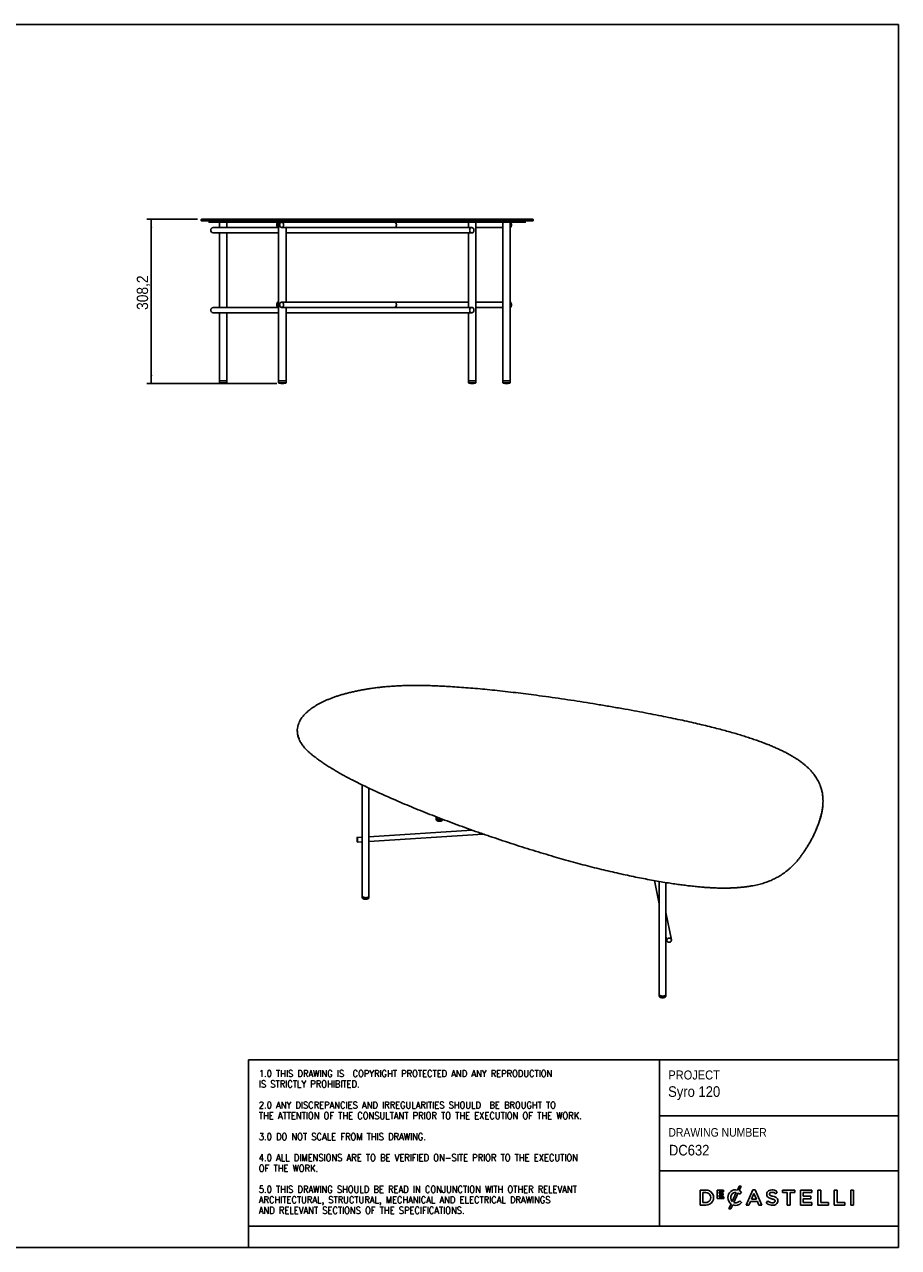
# Model space of a CAD drawing. Header units: millimetres. Extents: x 107 to 3387, y -19 to 2277.
# Tile 2 of 2: x 1747 to 3387, y -19 to 2277. Entities that reach past the tile are written whole.
import ezdxf

# ---------------------------------------------------------------- set-up
doc = ezdxf.new("R2010")
doc.units = ezdxf.units.MM
doc.header["$LTSCALE"] = 8
doc.linetypes.add('SLD-Solido', pattern=[0])
for name, color, linetype in [('NOTE', 3, 'SLD-Solido'), ('QUOTE', 1, 'SLD-Solido'), ('SCHIZZI', 9, 'Continuous')]:
    doc.layers.add(name, color=color, linetype=linetype)
doc.styles.add('SLDTEXTSTYLE0', font='GOTHIC.TTF', dxfattribs={"width": 0.913})
doc.styles.add('SLDTEXTSTYLE1', font='romans__.ttf', dxfattribs={"width": 0.893})
doc.dimstyles.new('SLDDIMSTYLE0', dxfattribs={"dimtxt": 21.166667, "dimasz": 16, "dimexe": 0, "dimexo": 0.0625, "dimgap": 5.291667, "dimtad": 1, "dimdec": 1, "dimrnd": 1e-09, "dimzin": 12, "dimdsep": 46, "dimtxsty": 'SLDTEXTSTYLE0', "dimsah": 1, "dimcen": 0.09, "dimadec": 0, "dimazin": 3, "dimtfac": 1, "dimtdec": 1, "dimtofl": 0, "dimtmove": 0, "dimatfit": 3, "dimfxl": 1, "dimfrac": 2, "dimtolj": 1, "dimtzin": 12, "dimarcsym": 0})

# ---------------------------------------------------------------- blocks, each defined once
blk = doc.blocks.new('_D_7')
at = {"layer": 'QUOTE', "transparency": 16777216}
for p, q in [((2071.7, 1910.9), (1977.1, 1910.9)), ((1985.1, 1910.9), (1985.1, 1602.7)), ((2220.9, 1602.7), (1977.1, 1602.7))]:
    blk.add_line(p, q, dxfattribs=at)
for points in [[(1985.1, 1910.9), (1983.1, 1894.9), (1987.1, 1894.9)], [(1985.1, 1602.7), (1987.1, 1618.7), (1983.1, 1618.7)]]:
    blk.add_solid(points, dxfattribs=at)
at = {"layer": 'QUOTE', "transparency": 16777216, "insert": (1958, 1740.8), "char_height": 21.17, "attachment_point": 1, "rotation": 90, "style": 'SLDTEXTSTYLE0'}
blk.add_mtext('308,2', dxfattribs=at)

msp = doc.modelspace()

# ---------------------------------------------------------------- linework, layer by layer
for p, q in [((2078.68, 1909.87), (2078.68, 1908.87)), ((2078.7, 1908.87), (2078.7, 1908.87)), ((2093.68, 1907.37), (2093.68, 1905.37)), ((2686.98, 1905.37), (2686.98, 1907.37)), ((2701.92, 1908.87), (2701.93, 1908.87)), ((2701.98, 1908.87), (2701.98, 1909.87)), ((2223.29, 1895.37), (2101.1, 1895.37)), ((2101.1, 1885.37), (2224.11, 1885.37)), ((2113.1, 1905.37), (2113.1, 1895.37)), ((2113.1, 1885.37), (2113.1, 1745.37)), ((2127.1, 1895.37), (2127.1, 1905.37)), ((2127.1, 1745.37), (2127.1, 1885.37)), ((2223.29, 1895.37), (2224.11, 1895.37)), ((2224.11, 1905.37), (2224.11, 1607.87)), ((2229.8, 1895.37), (2430.76, 1895.37)), ((2238.11, 1755.37), (2238.11, 1895.37)), ((2238.11, 1885.37), (2586.64, 1885.37)), ((2586.64, 1895.37), (2430.76, 1895.37)), ((2580.3, 1905.37), (2580.3, 1895.37)), ((2580.3, 1885.37), (2580.3, 1745.37)), ((2594.3, 1607.87), (2594.3, 1905.37)), ((2594.3, 1895.37), (2644.69, 1895.37)), ((2644.69, 1905.37), (2644.69, 1607.87)), ((2658.69, 1607.87), (2658.69, 1905.37)), ((2223.29, 1745.37), (2101.1, 1745.37)), ((2224.11, 1755.37), (2223.29, 1755.37)), ((2223.29, 1745.37), (2224.11, 1745.37)), ((2441.51, 1755.37), (2229.8, 1755.37)), ((2229.8, 1745.37), (2430.76, 1745.37)), ((2238.11, 1607.87), (2238.11, 1745.37)), ((2586.64, 1745.37), (2430.76, 1745.37)), ((2580.3, 1755.37), (2441.51, 1755.37)), ((2644.69, 1755.37), (2594.3, 1755.37)), ((2594.3, 1745.37), (2644.69, 1745.37)), ((2101.1, 1735.37), (2224.11, 1735.37)), ((2113.1, 1735.37), (2113.1, 1607.87)), ((2127.1, 1607.87), (2127.1, 1735.37)), ((2238.11, 1735.37), (2586.64, 1735.37)), ((2580.3, 1735.37), (2580.3, 1607.87)), ((2113.1, 1607.87), (2113.1, 1603.87)), ((2113.1, 1607.87), (2127.1, 1607.87)), ((2113.1, 1607.87), (2118.81, 1607.87)), ((2118.81, 1607.87), (2127.1, 1607.87)), ((2127.1, 1603.87), (2127.1, 1607.87)), ((2224.11, 1607.87), (2224.11, 1603.87)), ((2224.11, 1607.87), (2238.11, 1607.87)), ((2224.11, 1607.87), (2238.04, 1607.87)), ((2238.04, 1607.87), (2238.11, 1607.87)), ((2238.11, 1603.87), (2238.11, 1607.87)), ((2580.3, 1607.87), (2580.3, 1603.87)), ((2580.3, 1607.87), (2594.3, 1607.87)), ((2580.3, 1607.87), (2592.72, 1607.87)), ((2592.72, 1607.87), (2594.3, 1607.87)), ((2594.3, 1603.87), (2594.3, 1607.87)), ((2644.69, 1607.87), (2644.69, 1603.87)), ((2644.69, 1607.87), (2658.69, 1607.87)), ((2644.69, 1607.87), (2658.24, 1607.87)), ((2658.24, 1607.87), (2658.69, 1607.87)), ((2658.69, 1603.87), (2658.69, 1607.87)), ((2113.1, 1603.87), (2127.1, 1603.87)), ((2115.68, 1603.12), (2124.52, 1603.12)), ((2115.8, 1602.97), (2124.4, 1602.97)), ((2117.72, 1602.79), (2122.48, 1602.79)), ((2117.85, 1602.65), (2122.35, 1602.65)), ((2224.11, 1603.87), (2238.11, 1603.87)), ((2226.69, 1603.12), (2235.53, 1603.12)), ((2226.82, 1602.97), (2235.41, 1602.97)), ((2228.74, 1602.79), (2233.49, 1602.79)), ((2228.86, 1602.65), (2233.37, 1602.65)), ((2580.3, 1603.87), (2594.3, 1603.87)), ((2582.88, 1603.12), (2591.72, 1603.12)), ((2583, 1602.97), (2591.6, 1602.97)), ((2584.92, 1602.79), (2589.68, 1602.79)), ((2585.05, 1602.65), (2589.55, 1602.65)), ((2644.69, 1603.87), (2658.69, 1603.87)), ((2647.27, 1603.12), (2656.11, 1603.12)), ((2647.39, 1602.97), (2655.98, 1602.97)), ((2649.31, 1602.79), (2654.06, 1602.79)), ((2649.43, 1602.65), (2653.94, 1602.65)), ((2259.23, 951.36), (2259.23, 950.59)), ((2380.99, 849.09), (2380.99, 640.57)), ((2393.43, 640.57), (2393.43, 843.11)), ((3245.57, 818.15), (3245.57, 818.92)), ((2519.81, 789.22), (2519.81, 787.22)), ((2519.81, 787.22), (2519.81, 784.17)), ((2532.26, 784.17), (2532.26, 784.45)), ((2586.61, 764.42), (2393.43, 751.92)), ((2380.99, 751.12), (2371.48, 750.5)), ((2372.06, 741.63), (2380.99, 742.21)), ((2393.43, 743.01), (2607.99, 756.9)), ((2929.66, 669.42), (2938.37, 626.08)), ((2938.37, 667.89), (2938.37, 455.76)), ((2950.82, 455.76), (2950.82, 665.84)), ((2380.99, 640.57), (2380.99, 637.53)), ((2393.43, 637.53), (2393.43, 640.57)), ((2961.03, 558.49), (2950.82, 609.28)), ((2950.82, 564.17), (2952.31, 556.74)), ((2938.37, 455.76), (2938.37, 452.71)), ((2950.82, 452.71), (2950.82, 455.76))]:
    msp.add_line(p, q)
at = {"flags": 128}
for points in [[(2224.11, 1905.15), (2223.85, 1905.27), (2223.1, 1905.36), (2222.36, 1905.08), (2221.69, 1904.46), (2221.13, 1903.53), (2220.74, 1902.36), (2220.54, 1901.05), (2220.54, 1899.69), (2220.74, 1898.38), (2221.13, 1897.22), (2221.69, 1896.29), (2222.36, 1895.66), (2223.1, 1895.38), (2223.85, 1895.48), (2224.11, 1895.6)], [(2226, 1900.37), (2226.14, 1901.72), (2226.56, 1902.97), (2227.21, 1904.03), (2228.05, 1904.81), (2229.02, 1905.27), (2230.06, 1905.36), (2231.07, 1905.08), (2231.98, 1904.46), (2232.74, 1903.53), (2233.28, 1902.36), (2233.56, 1901.05), (2233.56, 1899.69), (2233.28, 1898.38), (2232.74, 1897.22), (2231.98, 1896.29), (2231.07, 1895.66), (2230.06, 1895.38), (2229.02, 1895.48), (2228.05, 1895.93), (2227.21, 1896.72), (2226.56, 1897.77), (2226.14, 1899.02), (2226, 1900.37)], [(2441.51, 1905.37), (2441.77, 1905.36), (2442.78, 1905.08), (2443.7, 1904.46), (2444.46, 1903.53), (2444.99, 1902.36), (2445.27, 1901.05), (2445.27, 1899.69), (2444.99, 1898.38), (2444.46, 1897.22), (2443.7, 1896.29), (2442.78, 1895.66), (2441.77, 1895.38), (2441.51, 1895.37)], [(2582.54, 1890.37), (2582.69, 1891.72), (2583.14, 1892.97), (2583.84, 1894.03), (2584.75, 1894.81), (2585.81, 1895.27), (2586.92, 1895.36), (2588.01, 1895.08), (2589, 1894.46), (2589.82, 1893.53), (2590.4, 1892.36), (2590.7, 1891.05), (2590.7, 1889.69), (2590.4, 1888.38), (2589.82, 1887.22), (2589, 1886.29), (2588.01, 1885.66), (2586.92, 1885.38), (2585.81, 1885.48), (2584.75, 1885.93), (2583.84, 1886.72), (2583.14, 1887.77), (2582.69, 1889.02), (2582.54, 1890.37)], [(2661.11, 1900.37), (2661, 1901.72), (2660.7, 1902.97), (2660.23, 1904.03), (2659.61, 1904.81), (2658.9, 1905.27), (2658.69, 1905.33)], [(2658.69, 1895.41), (2658.9, 1895.48), (2659.61, 1895.93), (2660.23, 1896.72), (2660.7, 1897.77), (2661, 1899.02), (2661.11, 1900.37)], [(2224.11, 1755.15), (2223.85, 1755.27), (2223.1, 1755.36), (2222.36, 1755.08), (2221.69, 1754.46), (2221.13, 1753.53), (2220.74, 1752.36), (2220.54, 1751.05), (2220.54, 1749.69), (2220.74, 1748.38), (2221.13, 1747.22), (2221.69, 1746.29), (2222.36, 1745.66), (2223.1, 1745.38), (2223.85, 1745.48), (2224.11, 1745.6)], [(2226, 1750.37), (2226.14, 1751.72), (2226.56, 1752.97), (2227.21, 1754.03), (2228.05, 1754.81), (2229.02, 1755.27), (2230.06, 1755.36), (2231.07, 1755.08), (2231.98, 1754.46), (2232.74, 1753.53), (2233.28, 1752.36), (2233.56, 1751.05), (2233.56, 1749.69), (2233.28, 1748.38), (2232.74, 1747.22), (2231.98, 1746.29), (2231.07, 1745.66), (2230.06, 1745.38), (2229.02, 1745.48), (2228.05, 1745.93), (2227.21, 1746.72), (2226.56, 1747.77), (2226.14, 1749.02), (2226, 1750.37)], [(2441.51, 1755.37), (2441.77, 1755.36), (2442.78, 1755.08), (2443.7, 1754.46), (2444.46, 1753.53), (2444.99, 1752.36), (2445.27, 1751.05), (2445.27, 1749.69), (2444.99, 1748.38), (2444.46, 1747.22), (2443.7, 1746.29), (2442.78, 1745.66), (2441.77, 1745.38), (2441.51, 1745.37)], [(2582.54, 1740.37), (2582.69, 1741.72), (2583.14, 1742.97), (2583.84, 1744.03), (2584.75, 1744.81), (2585.81, 1745.27), (2586.92, 1745.36), (2588.01, 1745.08), (2589, 1744.46), (2589.82, 1743.53), (2590.4, 1742.36), (2590.7, 1741.05), (2590.7, 1739.69), (2590.4, 1738.38), (2589.82, 1737.22), (2589, 1736.29), (2588.01, 1735.66), (2586.92, 1735.38), (2585.81, 1735.48), (2584.75, 1735.93), (2583.84, 1736.72), (2583.14, 1737.77), (2582.69, 1739.02), (2582.54, 1740.37)], [(2661.11, 1750.37), (2661, 1751.72), (2660.7, 1752.97), (2660.23, 1754.03), (2659.61, 1754.81), (2658.9, 1755.27), (2658.69, 1755.33)], [(2658.69, 1745.41), (2658.9, 1745.48), (2659.61, 1745.93), (2660.23, 1746.72), (2660.7, 1747.77), (2661, 1749.02), (2661.11, 1750.37)], [(2519.81, 787.22), (2519.92, 786.62), (2520.34, 785.94), (2521.03, 785.31), (2521.98, 784.79), (2523.13, 784.38), (2524.43, 784.12), (2525.81, 784.02), (2527.2, 784.07), (2528.53, 784.28), (2529.74, 784.64), (2530.65, 785.07)], [(2519.81, 784.17), (2519.92, 783.57), (2520.34, 782.89), (2521.03, 782.27), (2521.98, 781.74), (2523.13, 781.34), (2524.43, 781.08), (2525.81, 780.97), (2527.2, 781.02), (2528.53, 781.23), (2529.74, 781.59), (2530.76, 782.08), (2531.54, 782.68)], [(2371.22, 748.34), (2371.24, 749.28), (2371.3, 749.99), (2371.39, 750.4), (2371.51, 750.49), (2371.66, 750.26), (2371.81, 749.71), (2371.95, 748.89), (2372.09, 747.87), (2372.2, 746.71), (2372.28, 745.5), (2372.32, 744.33), (2372.32, 743.3), (2372.28, 742.46), (2372.2, 741.9), (2372.09, 741.64), (2371.95, 741.72), (2371.81, 742.11), (2371.66, 742.8), (2371.51, 743.73), (2371.39, 744.83), (2371.3, 746.03), (2371.24, 747.22), (2371.22, 748.34)], [(2380.99, 640.57), (2381.1, 639.97), (2381.51, 639.29), (2382.21, 638.67), (2383.15, 638.14), (2384.31, 637.74), (2385.6, 637.48), (2386.98, 637.37), (2388.37, 637.42), (2389.7, 637.64), (2390.91, 638), (2391.93, 638.48), (2392.71, 639.08)], [(2380.99, 640.57), (2381.09, 640.01), (2381.48, 639.32)], [(2380.99, 637.53), (2381.1, 636.93), (2381.51, 636.24), (2382.21, 635.62), (2383.15, 635.09), (2384.31, 634.69), (2385.6, 634.43), (2386.98, 634.32), (2388.37, 634.38), (2389.7, 634.59), (2390.91, 634.95), (2391.93, 635.44), (2392.71, 636.03)], [(2381.48, 639.32), (2382.17, 638.7), (2383.1, 638.17), (2384.25, 637.75), (2385.54, 637.49), (2386.91, 637.37), (2388.3, 637.42), (2389.64, 637.62), (2390.85, 637.98), (2391.89, 638.46), (2392.68, 639.05), (2393.2, 639.71), (2393.43, 640.42), (2393.43, 640.57)], [(2952.25, 557.38), (2952.41, 558.41), (2952.89, 559.39), (2953.65, 560.24), (2954.64, 560.89), (2955.77, 561.29), (2956.97, 561.43), (2958.15, 561.28), (2959.22, 560.86), (2960.1, 560.2), (2960.72, 559.35), (2961.05, 558.36), (2961.05, 557.33), (2960.72, 556.31), (2960.1, 555.39), (2959.22, 554.64), (2958.15, 554.1), (2956.97, 553.83), (2955.77, 553.83), (2954.64, 554.12), (2953.65, 554.67), (2952.89, 555.43), (2952.41, 556.36), (2952.25, 557.38)], [(2938.37, 455.76), (2938.48, 455.16), (2938.89, 454.47), (2939.59, 453.85), (2940.54, 453.33), (2941.69, 452.92), (2942.99, 452.66), (2944.37, 452.56), (2945.76, 452.61), (2947.09, 452.82), (2948.29, 453.18), (2949.31, 453.67), (2950.1, 454.26)], [(2938.37, 452.71), (2938.48, 452.11), (2938.89, 451.43), (2939.59, 450.81), (2940.54, 450.28), (2941.69, 449.88), (2942.99, 449.61), (2944.37, 449.51), (2945.76, 449.56), (2947.09, 449.77), (2948.29, 450.13), (2949.31, 450.62), (2950.1, 451.21)], [(2939.95, 453.63), (2940.98, 453.15), (2942.2, 452.8), (2943.54, 452.6), (2944.93, 452.56), (2946.3, 452.68), (2947.59, 452.95), (2948.73, 453.36), (2949.66, 453.9), (2950.34, 454.52), (2950.73, 455.21), (2950.82, 455.76)]]:
    msp.add_lwpolyline(points, dxfattribs=at)
for centre, radius, start, end in [((2079.68, 1909.87), 1, 90.21844, 180.56343), ((2079.68, 1908.87), 1, 179.89688, 266.46665), ((2700.98, 1909.87), 1, 359.47986, 87.27384), ((2700.98, 1908.87), 1, 272.59748, 0.38533), ((2101.58, 1890.8), 4.6, 95.98935, 185.35271), ((2101.58, 1889.94), 4.6, 174.64729, 264.01065), ((2101.58, 1740.8), 4.6, 95.98935, 185.35271), ((2101.58, 1739.94), 4.6, 174.64729, 264.01065), ((2119.89, 1622.47), 19.8, 249.94236, 257.72276), ((2115.8, 1603.1), 0.125, 167.90359, 270), ((2119.89, 1622.47), 19.8, 259.98591, 263.71267), ((2117.85, 1602.78), 0.125, 173.8935, 270), ((2122.35, 1602.78), 0.125, 270, 6.1065), ((2120.31, 1622.47), 19.8, 276.28733, 280.01409), ((2124.4, 1603.1), 0.125, 270, 12.09641), ((2120.31, 1622.47), 19.8, 282.27724, 290.05764), ((2230.9, 1622.47), 19.8, 249.94236, 257.72276), ((2226.82, 1603.1), 0.125, 167.90359, 270), ((2230.9, 1622.47), 19.8, 259.98591, 263.71267), ((2228.86, 1602.78), 0.125, 173.8935, 270), ((2233.37, 1602.78), 0.125, 270, 6.1065), ((2231.32, 1622.47), 19.8, 276.28733, 280.01409), ((2235.41, 1603.1), 0.125, 270, 12.09641), ((2231.32, 1622.47), 19.8, 282.27724, 290.05764), ((2587.09, 1622.47), 19.8, 249.94236, 257.72276), ((2583, 1603.1), 0.125, 167.90359, 270), ((2587.09, 1622.47), 19.8, 259.98591, 263.71267), ((2585.05, 1602.78), 0.125, 173.8935, 270), ((2589.55, 1602.78), 0.125, 270, 6.1065), ((2587.51, 1622.47), 19.8, 276.28733, 280.01409), ((2591.6, 1603.1), 0.125, 270, 12.09641), ((2587.51, 1622.47), 19.8, 282.27724, 290.05764), ((2651.48, 1622.47), 19.8, 249.94236, 257.72276), ((2647.39, 1603.1), 0.125, 167.90359, 270), ((2651.48, 1622.47), 19.8, 259.98591, 263.71267), ((2649.43, 1602.78), 0.125, 173.8935, 270), ((2653.94, 1602.78), 0.125, 270, 6.1065), ((2651.9, 1622.47), 19.8, 276.28733, 280.01409), ((2655.98, 1603.1), 0.125, 270, 12.09641), ((2651.9, 1622.47), 19.8, 282.27724, 290.05764), ((2522.99, 787.79), 3.22, 190.27887, 259.00849), ((2526.01, 794.35), 10.38, 249.50614, 296.46381), ((2530.23, 784.23), 2.03, 310.2102, 358.4279), ((2391.4, 640.63), 2.03, 310.2102, 358.4279), ((2391.4, 637.58), 2.03, 310.2102, 358.4279), ((2940.91, 455.99), 2.55, 185.21312, 247.68933), ((2948.79, 455.81), 2.03, 310.2102, 358.4279), ((2948.79, 452.77), 2.03, 310.2102, 358.4279)]:
    msp.add_arc(centre, radius, start, end)
for points, knots in [([(2294.59, 1907.87), (2290.57, 1907.87), (2282.51, 1907.87), (2271.23, 1907.87), (2260.52, 1907.87), (2250.45, 1907.87), (2240.36, 1907.87), (2230.42, 1907.87), (2220.76, 1907.87), (2211.88, 1907.87), (2203.69, 1907.87), (2194.32, 1907.87), (2184, 1907.87), (2172.98, 1907.87), (2162.46, 1907.87), (2152.45, 1907.87), (2142.94, 1907.87), (2134.19, 1907.87), (2126.12, 1907.87), (2117.97, 1907.87), (2109.84, 1907.87), (2101.99, 1907.87), (2095.06, 1907.87), (2089.82, 1907.87), (2085.93, 1907.87), (2083.19, 1907.87), (2081.13, 1907.87), (2079.8, 1907.87), (2079.71, 1907.87), (2079.66, 1907.87)], [0, 0, 0, 0, 0.0202054, 0.0404501, 0.0607152, 0.0809732, 0.1011899, 0.1255947, 0.1500309, 0.1744961, 0.1989663, 0.2233998, 0.2651728, 0.3069576, 0.3487357, 0.3953145, 0.4419063, 0.4885095, 0.5351145, 0.5817044, 0.6403953, 0.6990973, 0.7577976, 0.8164862, 0.8537087, 0.8909656, 0.928225, 0.9654658, 1, 1, 1, 1]), ([(2079.8, 1910.87), (2079.8, 1910.87), (2079.81, 1910.87), (2081.08, 1910.87), (2083.36, 1910.87), (2086.92, 1910.87), (2091.53, 1910.87), (2097.15, 1910.87), (2103.67, 1910.87), (2111.21, 1910.87), (2119.51, 1910.87), (2128.38, 1910.87), (2137.22, 1910.87), (2146.28, 1910.87), (2155.17, 1910.87), (2164.02, 1910.87), (2172.67, 1910.87), (2181.45, 1910.87), (2190.87, 1910.87), (2199.27, 1910.87), (2206.49, 1910.87), (2212.21, 1910.87), (2218.28, 1910.87), (2225.53, 1910.87), (2234.17, 1910.87), (2244.47, 1910.87), (2255.62, 1910.87), (2267.68, 1910.87), (2280.58, 1910.87), (2289.91, 1910.87), (2294.59, 1910.87)], [0, 0, 0, 0, 0.0262197, 0.0649781, 0.1107902, 0.1566357, 0.2076996, 0.2587843, 0.3120394, 0.3686873, 0.4253545, 0.4778436, 0.530349, 0.5744525, 0.6185741, 0.657823, 0.6914141, 0.7250215, 0.7587735, 0.7925501, 0.8094279, 0.826305, 0.8432322, 0.8601588, 0.8832112, 0.9063196, 0.9296225, 0.9529985, 0.9764524, 1, 1, 1, 1]), ([(2093.78, 1907.37), (2093.76, 1907.37), (2093.7, 1907.37), (2094.42, 1907.37), (2095.74, 1907.37), (2097.62, 1907.37), (2100.43, 1907.37), (2104.45, 1907.37), (2109.85, 1907.37), (2116.05, 1907.37), (2123.11, 1907.37), (2131.1, 1907.37), (2139.87, 1907.37), (2148.72, 1907.37), (2157.56, 1907.37), (2166.31, 1907.37), (2175.78, 1907.37), (2184.94, 1907.37), (2193.55, 1907.37), (2201.35, 1907.37), (2209.58, 1907.37), (2218.35, 1907.37), (2227.88, 1907.37), (2237.66, 1907.37), (2247.55, 1907.37), (2257.31, 1907.37), (2267.8, 1907.37), (2279.03, 1907.37), (2290.95, 1907.37), (2299.53, 1907.37), (2303.81, 1907.37)], [0, 0, 0, 0, 0.0162213, 0.0488525, 0.0815559, 0.1143084, 0.1471111, 0.1987602, 0.2504979, 0.3022439, 0.3575473, 0.4128527, 0.4681818, 0.5235316, 0.5669831, 0.6103682, 0.653679, 0.6969111, 0.725688, 0.7544469, 0.7831449, 0.811653, 0.8399419, 0.8680898, 0.8901752, 0.9122244, 0.934227, 0.9561816, 0.9780985, 1, 1, 1, 1]), ([(2294.59, 1910.87), (2298.92, 1910.87), (2307.59, 1910.87), (2321.48, 1910.87), (2333.62, 1910.87), (2343.69, 1910.87), (2353.38, 1910.87), (2365.39, 1910.87), (2379.9, 1910.87), (2394.87, 1910.87), (2410.09, 1910.87), (2422.9, 1910.87), (2433.11, 1910.87), (2440.82, 1910.87), (2448.52, 1910.87), (2456.23, 1910.87), (2463.9, 1910.87), (2471.8, 1910.87), (2479.86, 1910.87), (2488.06, 1910.87), (2496.09, 1910.87), (2503.94, 1910.87), (2511.54, 1910.87), (2519.81, 1910.87), (2528.55, 1910.87), (2537.63, 1910.87), (2546.1, 1910.87), (2553.62, 1910.87), (2560.24, 1910.87), (2566.14, 1910.87), (2571.68, 1910.87), (2578.69, 1910.87), (2586.88, 1910.87), (2595.97, 1910.87), (2604.33, 1910.87), (2611.95, 1910.87), (2618.93, 1910.87), (2626.62, 1910.87), (2634.77, 1910.87), (2644.23, 1910.87), (2653.63, 1910.87), (2663.05, 1910.87), (2671.6, 1910.87), (2679.3, 1910.87), (2685.89, 1910.87), (2691.37, 1910.87), (2695.74, 1910.87), (2698.72, 1910.87), (2700.36, 1910.87), (2701.08, 1910.87), (2700.93, 1910.87), (2700.9, 1910.87)], [0, 0, 0, 0, 0.0163807, 0.0328324, 0.0493618, 0.0576702, 0.0659913, 0.0806378, 0.0953771, 0.1102168, 0.1251751, 0.1398642, 0.1472764, 0.1546886, 0.1621706, 0.1696525, 0.1772092, 0.184788, 0.1932453, 0.2017028, 0.2102913, 0.2188801, 0.2275234, 0.2361947, 0.248091, 0.2599876, 0.2721453, 0.284305, 0.2948728, 0.3054418, 0.3160833, 0.3267256, 0.3481907, 0.3696906, 0.3912098, 0.4127541, 0.4340305, 0.4553212, 0.4892932, 0.5232871, 0.5681481, 0.6130376, 0.662597, 0.7121843, 0.7627506, 0.8133412, 0.8633561, 0.9133965, 0.9529697, 0.9925623, 1, 1, 1, 1]), ([(2700.95, 1907.87), (2700.97, 1907.87), (2701.07, 1907.87), (2700.58, 1907.87), (2699.37, 1907.87), (2697.02, 1907.87), (2693.25, 1907.87), (2688.5, 1907.87), (2683.11, 1907.87), (2677.16, 1907.87), (2670.79, 1907.87), (2663.61, 1907.87), (2655.6, 1907.87), (2647.56, 1907.87), (2639.84, 1907.87), (2632.6, 1907.87), (2624.7, 1907.87), (2615.99, 1907.87), (2607.51, 1907.87), (2599.69, 1907.87), (2592.83, 1907.87), (2585.44, 1907.87), (2577.4, 1907.87), (2568.61, 1907.87), (2559.75, 1907.87), (2550.83, 1907.87), (2541.93, 1907.87), (2532.29, 1907.87), (2522.56, 1907.87), (2512.93, 1907.87), (2503.58, 1907.87), (2493.82, 1907.87), (2483.72, 1907.87), (2472.81, 1907.87), (2461.06, 1907.87), (2448.54, 1907.87), (2435.89, 1907.87), (2423.15, 1907.87), (2410.38, 1907.87), (2397.63, 1907.87), (2385.06, 1907.87), (2372.17, 1907.87), (2359.07, 1907.87), (2345.82, 1907.87), (2332.99, 1907.87), (2320.65, 1907.87), (2307.71, 1907.87), (2299.29, 1907.87), (2294.59, 1907.87)], [0, 0, 0, 0, 0.0070159, 0.0389443, 0.0708529, 0.1191763, 0.1675005, 0.2147014, 0.261902, 0.3021205, 0.3423517, 0.3825844, 0.4228106, 0.4630249, 0.4911976, 0.5193879, 0.5475727, 0.5757404, 0.603894, 0.6211844, 0.6385137, 0.655844, 0.6731506, 0.6904248, 0.7076784, 0.7208519, 0.7340627, 0.7472636, 0.7604236, 0.7710213, 0.7816629, 0.7923135, 0.8029436, 0.8135315, 0.8257076, 0.8379269, 0.8501538, 0.8623401, 0.8747132, 0.8871197, 0.8995292, 0.9119064, 0.9259306, 0.9399985, 0.9540923, 0.9681808, 0.9822222, 1, 1, 1, 1]), ([(2303.81, 1907.37), (2307.46, 1907.37), (2314.76, 1907.37), (2326.31, 1907.37), (2338.26, 1907.37), (2350.63, 1907.37), (2363.35, 1907.37), (2376.42, 1907.37), (2389.42, 1907.37), (2402.3, 1907.37), (2414.96, 1907.37), (2427.68, 1907.37), (2440.35, 1907.37), (2452.84, 1907.37), (2464.87, 1907.37), (2476.37, 1907.37), (2487.31, 1907.37), (2497.86, 1907.37), (2507.95, 1907.37), (2517.5, 1907.37), (2526.43, 1907.37), (2534.7, 1907.37), (2542.97, 1907.37), (2551.15, 1907.37), (2559.2, 1907.37), (2566.66, 1907.37), (2573.71, 1907.37), (2581.56, 1907.37), (2589.88, 1907.37), (2598.42, 1907.37), (2606.19, 1907.37), (2613.32, 1907.37), (2619.92, 1907.37), (2626.12, 1907.37), (2633.61, 1907.37), (2641.95, 1907.37), (2650.69, 1907.37), (2658.62, 1907.37), (2665.7, 1907.37), (2671.91, 1907.37), (2677.1, 1907.37), (2681.33, 1907.37), (2684.3, 1907.37), (2686.08, 1907.37), (2686.95, 1907.37), (2686.89, 1907.37), (2686.86, 1907.37)], [0, 0, 0, 0, 0.0142715, 0.0285106, 0.0426821, 0.0567616, 0.0707427, 0.084636, 0.0984714, 0.1111461, 0.1238376, 0.1364997, 0.149089, 0.1615832, 0.1739659, 0.1857101, 0.1975129, 0.2094098, 0.2213828, 0.2334012, 0.2454249, 0.2574094, 0.2694518, 0.284794, 0.3004033, 0.3162673, 0.332284, 0.348294, 0.372751, 0.3972574, 0.4218582, 0.4465633, 0.4713639, 0.4962164, 0.5210861, 0.5666835, 0.6122963, 0.6579373, 0.7068591, 0.7558024, 0.8047552, 0.8536948, 0.9026065, 0.9414931, 0.9803706, 1, 1, 1, 1]), ([(2093.78, 1905.37), (2093.76, 1905.37), (2093.7, 1905.37), (2094.42, 1905.37), (2095.74, 1905.37), (2097.62, 1905.37), (2100.43, 1905.37), (2104.45, 1905.37), (2109.85, 1905.37), (2116.05, 1905.37), (2123.11, 1905.37), (2131.1, 1905.37), (2139.87, 1905.37), (2148.72, 1905.37), (2157.56, 1905.37), (2166.31, 1905.37), (2175.78, 1905.37), (2184.94, 1905.37), (2193.55, 1905.37), (2201.35, 1905.37), (2209.58, 1905.37), (2218.35, 1905.37), (2227.88, 1905.37), (2237.66, 1905.37), (2247.55, 1905.37), (2257.31, 1905.37), (2267.8, 1905.37), (2279.03, 1905.37), (2290.95, 1905.37), (2299.53, 1905.37), (2303.81, 1905.37)], [0, 0, 0, 0, 0.0162213, 0.0488525, 0.0815559, 0.1143084, 0.1471111, 0.1987602, 0.2504979, 0.3022439, 0.3575473, 0.4128527, 0.4681818, 0.5235316, 0.5669831, 0.6103682, 0.653679, 0.6969111, 0.725688, 0.7544469, 0.7831449, 0.811653, 0.8399419, 0.8680898, 0.8901752, 0.9122244, 0.934227, 0.9561816, 0.9780985, 1, 1, 1, 1]), ([(2303.81, 1905.37), (2307.46, 1905.37), (2314.76, 1905.37), (2326.31, 1905.37), (2338.26, 1905.37), (2350.63, 1905.37), (2363.35, 1905.37), (2376.42, 1905.37), (2389.42, 1905.37), (2402.3, 1905.37), (2414.96, 1905.37), (2427.68, 1905.37), (2440.35, 1905.37), (2452.84, 1905.37), (2464.87, 1905.37), (2476.37, 1905.37), (2487.31, 1905.37), (2497.86, 1905.37), (2507.95, 1905.37), (2517.5, 1905.37), (2526.43, 1905.37), (2534.7, 1905.37), (2542.97, 1905.37), (2551.15, 1905.37), (2559.2, 1905.37), (2566.66, 1905.37), (2573.71, 1905.37), (2581.56, 1905.37), (2589.88, 1905.37), (2598.42, 1905.37), (2606.19, 1905.37), (2613.32, 1905.37), (2619.92, 1905.37), (2626.12, 1905.37), (2633.61, 1905.37), (2641.95, 1905.37), (2650.69, 1905.37), (2658.62, 1905.37), (2665.7, 1905.37), (2671.91, 1905.37), (2677.1, 1905.37), (2681.33, 1905.37), (2684.3, 1905.37), (2686.08, 1905.37), (2686.95, 1905.37), (2686.89, 1905.37), (2686.86, 1905.37)], [0, 0, 0, 0, 0.0142715, 0.0285106, 0.0426821, 0.0567616, 0.0707427, 0.084636, 0.0984714, 0.1111461, 0.1238376, 0.1364997, 0.149089, 0.1615832, 0.1739659, 0.1857101, 0.1975129, 0.2094098, 0.2213828, 0.2334012, 0.2454249, 0.2574094, 0.2694518, 0.284794, 0.3004033, 0.3162673, 0.332284, 0.348294, 0.372751, 0.3972574, 0.4218582, 0.4465633, 0.4713639, 0.4962164, 0.5210861, 0.5666835, 0.6122963, 0.6579373, 0.7068591, 0.7558024, 0.8047552, 0.8536948, 0.9026065, 0.9414931, 0.9803706, 1, 1, 1, 1]), ([(3239.29, 850.58), (3239.22, 850.77), (3238.58, 852.36), (3237.13, 855.33), (3234.91, 859.46), (3232.42, 863.5), (3229.69, 867.45), (3226.73, 871.31), (3223.54, 875.06), (3220.13, 878.7), (3216.52, 882.22), (3212.68, 885.64), (3208.58, 889.01), (3204.19, 892.36), (3199.48, 895.7), (3194.45, 899.02), (3189.1, 902.33), (3183.45, 905.61), (3177.49, 908.85), (3171.23, 912.06), (3164.66, 915.22), (3157.67, 918.4), (3150.21, 921.62), (3142.25, 924.88), (3133.87, 928.14), (3125.05, 931.39), (3115.75, 934.66), (3105.96, 937.93), (3095.64, 941.23), (3084.82, 944.52), (3073.49, 947.81), (3061.64, 951.09), (3049.11, 954.41), (3035.78, 957.8), (3021.46, 961.3), (3006.15, 964.9), (2989.95, 968.56), (2973.01, 972.23), (2955.29, 975.93), (2936.69, 979.67), (2917.03, 983.48), (2896.09, 987.4), (2873.55, 991.49), (2849.98, 995.63), (2825.94, 999.69), (2802.15, 1003.56), (2778.44, 1007.26), (2754.83, 1010.79), (2731.31, 1014.16), (2709.05, 1017.21), (2688.32, 1019.91), (2668.69, 1022.33), (2649.21, 1024.59), (2629.87, 1026.68), (2611.26, 1028.54), (2593.29, 1030.17), (2575.88, 1031.6), (2558.97, 1032.84), (2543.44, 1033.84), (2529.52, 1034.62), (2517.37, 1035.17), (2506.12, 1035.56), (2495.56, 1035.81), (2485.19, 1035.92), (2474.96, 1035.9), (2464.81, 1035.71), (2454.94, 1035.38), (2445.29, 1034.92), (2435.82, 1034.32), (2426.61, 1033.58), (2417.61, 1032.71), (2408.8, 1031.71), (2400.16, 1030.57), (2392.1, 1029.37), (2386.96, 1028.5), (2384.61, 1028.1)], [0, 0, 0, 0, 0.0011279, 0.0096307, 0.0180716, 0.026438, 0.0347191, 0.0429057, 0.0509909, 0.0589694, 0.0668429, 0.0745893, 0.0824213, 0.0904233, 0.0985979, 0.1069468, 0.1154696, 0.1241634, 0.1330227, 0.1420383, 0.1511995, 0.1605764, 0.1706531, 0.1810329, 0.1917501, 0.2028336, 0.2143164, 0.2262366, 0.2386412, 0.2515728, 0.2647769, 0.2785047, 0.2928605, 0.3079902, 0.3240994, 0.3414733, 0.3596065, 0.3783706, 0.397871, 0.4182362, 0.4396357, 0.4623022, 0.4865729, 0.5129646, 0.538679, 0.5641867, 0.5895108, 0.6146538, 0.6396181, 0.6644071, 0.6852885, 0.7052234, 0.7263445, 0.7465188, 0.7658612, 0.7844874, 0.802488, 0.8199357, 0.8368931, 0.8505107, 0.8628696, 0.8743257, 0.885089, 0.8953021, 0.9061374, 0.9164631, 0.9264623, 0.9364606, 0.9461983, 0.9557198, 0.9650667, 0.9742768, 0.9833846, 0.992422, 1, 1, 1, 1]), ([(2384.61, 1028.1), (2383.18, 1027.85), (2379.06, 1027.12), (2372.37, 1025.82), (2364.63, 1024.16), (2357.14, 1022.4), (2349.9, 1020.53), (2342.89, 1018.55), (2336.16, 1016.49), (2329.7, 1014.33), (2323.53, 1012.1), (2317.65, 1009.78), (2312.08, 1007.41), (2306.83, 1004.97), (2301.87, 1002.46), (2297.17, 999.88), (2292.71, 997.22), (2288.49, 994.49), (2284.54, 991.68), (2280.86, 988.82), (2277.45, 985.9), (2274.33, 982.94), (2271.49, 979.93), (2268.94, 976.9), (2266.68, 973.84), (2264.73, 970.76), (2263.32, 968.21), (2262.67, 966.67), (2262.47, 966.18)], [0, 0, 0, 0, 0.0253896, 0.0731652, 0.1200818, 0.1661477, 0.2114884, 0.2562466, 0.3001225, 0.3431481, 0.3853939, 0.4267723, 0.4672236, 0.5067659, 0.5453335, 0.583711, 0.6218591, 0.6597292, 0.6972803, 0.7344797, 0.771303, 0.8077341, 0.8437647, 0.8793943, 0.9146292, 0.9494854, 0.9838447, 1, 1, 1, 1]), ([(2262.91, 935.02), (2262.2, 936.72), (2260.68, 940.4), (2259.45, 946.17), (2259.05, 952.28), (2259.78, 958.43), (2261.04, 962.99), (2262.19, 965.47), (2262.4, 965.93)], [0, 0, 0, 0, 0.1665034, 0.3622637, 0.5583549, 0.7540341, 0.9552199, 1, 1, 1, 1]), ([(2259.23, 950.59), (2259.23, 950.56), (2259.12, 949.31), (2259.34, 948.06), (2259.56, 946.85)], [0, 0, 0, 0, 0.0290464, 1, 1, 1, 1]), ([(2259.64, 946.01), (2259.69, 945.36), (2259.9, 942.56), (2261, 938.63), (2262.47, 935.4), (2262.98, 934.26)], [0, 0, 0, 0, 0.1641239, 0.7055198, 1, 1, 1, 1]), ([(2263, 934), (2263.31, 933.29), (2264.12, 931.49), (2265.73, 928.61), (2267.79, 925.36), (2270.14, 922.12), (2272.78, 918.91), (2275.69, 915.72), (2278.94, 912.51), (2282.56, 909.2), (2286.65, 905.72), (2291.24, 902.07), (2296.43, 898.18), (2302.39, 893.91), (2309.1, 889.31), (2316.45, 884.5), (2324.21, 879.65), (2332.33, 874.8), (2340.85, 869.92), (2349.84, 864.97), (2359.43, 859.89), (2369.68, 854.65), (2380.72, 849.19), (2392.94, 843.32), (2406.31, 837.05), (2420.81, 830.45), (2436.09, 823.67), (2452.17, 816.7), (2468.89, 809.64), (2486.1, 802.56), (2503.68, 795.51), (2521.7, 788.45), (2540.2, 781.39), (2559.2, 774.3), (2578.75, 767.19), (2598.85, 760.04), (2619.29, 752.94), (2639.83, 745.99), (2660.25, 739.25), (2680.55, 732.73), (2700.76, 726.41), (2720.93, 720.27), (2740.19, 714.57), (2758.95, 709.18), (2776.97, 704.17), (2794.99, 699.32), (2812.46, 694.8), (2829.47, 690.56), (2846.11, 686.59), (2862.39, 682.86), (2878.28, 679.39), (2893.77, 676.17), (2908.85, 673.2), (2923.58, 670.46), (2938.04, 667.93), (2951.69, 665.67), (2964.36, 663.7), (2975.89, 662.03), (2986.76, 660.59), (2997.47, 659.29), (3007.71, 658.2), (3017.39, 657.3), (3026.15, 656.61), (3034.7, 656.06), (3043.18, 655.66), (3051.57, 655.42), (3059.6, 655.34), (3067.3, 655.42), (3074.7, 655.65), (3081.84, 656.02), (3088.73, 656.53), (3095.39, 657.17), (3101.83, 657.94), (3108.04, 658.84), (3113.99, 659.86), (3119.64, 660.99), (3125.02, 662.22), (3130.12, 663.55), (3134.96, 664.99), (3139.55, 666.52), (3143.93, 668.16), (3148.19, 669.93), (3152.41, 671.85), (3156.58, 673.93), (3160.73, 676.2), (3164.87, 678.65), (3169, 681.3), (3173.13, 684.15), (3177.17, 687.18), (3181.11, 690.37), (3184.93, 693.74), (3188.68, 697.29), (3192.35, 701.06), (3195.98, 705.07), (3199.57, 709.36), (3203.18, 713.98), (3206.84, 719.01), (3210.71, 724.64), (3214.78, 730.91), (3218.88, 737.67), (3222.85, 744.66), (3226.58, 751.76), (3229.94, 758.62), (3231.92, 763.12), (3232.84, 765.2)], [0, 0, 0, 0, 0.0032261, 0.0082454, 0.0133299, 0.018476, 0.0236784, 0.0289306, 0.0342176, 0.0399256, 0.0459884, 0.0524561, 0.05946, 0.067222, 0.0761156, 0.0853502, 0.0947737, 0.1044001, 0.1141626, 0.1243163, 0.134919, 0.1460526, 0.1578276, 0.1704147, 0.184805, 0.1997468, 0.2153146, 0.231606, 0.2484902, 0.2654617, 0.2826859, 0.3001846, 0.3179834, 0.3361106, 0.3545983, 0.3735053, 0.392783, 0.4117859, 0.4305294, 0.449031, 0.4673066, 0.4853712, 0.503376, 0.5188293, 0.5352107, 0.5508965, 0.5659844, 0.5805703, 0.5947287, 0.6085194, 0.621902, 0.634775, 0.647254, 0.6593614, 0.6711164, 0.6826726, 0.6926229, 0.7018258, 0.7104618, 0.7186536, 0.727349, 0.7347277, 0.7414702, 0.7478988, 0.75472, 0.7612097, 0.7674052, 0.7733474, 0.779071, 0.7846054, 0.7899771, 0.7952098, 0.8003253, 0.8053247, 0.8101645, 0.8148464, 0.8193866, 0.8238018, 0.828109, 0.8323251, 0.8364459, 0.8406589, 0.8449935, 0.849473, 0.8541227, 0.8589707, 0.8640496, 0.8693945, 0.874925, 0.8805597, 0.8863785, 0.8924132, 0.8987032, 0.9052966, 0.9122556, 0.9196647, 0.9276468, 0.9364031, 0.9465292, 0.9573277, 0.9682319, 0.9792564, 0.990413, 1, 1, 1, 1]), ([(3239.38, 850.33), (3239.95, 848.93), (3241.51, 845.14), (3243.31, 838.91), (3244.76, 831.65), (3245.45, 824.95), (3245.63, 818.83), (3245.45, 812.92), (3244.86, 806.66), (3243.7, 799.29), (3241.86, 791.19), (3239.21, 782.38), (3236.29, 774.14), (3233.96, 768.87), (3232.91, 766.5)], [0, 0, 0, 0, 0.0509524, 0.1371457, 0.2234018, 0.3096147, 0.3751554, 0.4406974, 0.519111, 0.5975266, 0.7029164, 0.8083467, 0.913755, 1, 1, 1, 1]), ([(3232.91, 765.45), (3234.1, 768.27), (3236.33, 773.57), (3239.12, 781.39), (3241.43, 788.92), (3243.29, 796.5), (3244.61, 804.15), (3245.32, 809.72), (3245.39, 812.75), (3245.4, 813.2)], [0, 0, 0, 0, 0.1792521, 0.3368819, 0.4945071, 0.6530408, 0.811569, 0.97172, 1, 1, 1, 1])]:
    msp.add_open_spline(points, degree=3, knots=knots)
at = {"layer": 'SCHIZZI'}
msp.add_line((3387.12, 2276.64), (107.28, 2276.64), dxfattribs=at)
at = {"layer": 'SCHIZZI', "color": 7, "true_color": 0xffffff}
for p, q in [((3387.28, -19.36), (3387.12, 2276.64)), ((2167.73, 332.83), (2167.73, 20.64)), ((2167.73, 332.83), (3387.26, 332.83)), ((2939.07, 332.83), (2939.07, 20.64)), ((2939.07, 228.19), (3387.26, 228.19)), ((2939.07, 124.47), (3387.27, 124.47)), ((3088.34, 96.03), (3084.95, 88.58)), ((3092.25, 96.03), (3088.34, 96.03)), ((3088.37, 87.51), (3092.25, 96.03)), ((3025.44, 88.54), (3014.9, 88.54)), ((3014.9, 88.54), (3014.9, 60.36)), ((3020.08, 65.1), (3020.08, 83.8)), ((3020.08, 83.8), (3025.44, 83.8)), ((3059.08, 88.35), (3047.29, 88.35)), ((3047.29, 88.35), (3047.29, 72.71)), ((3047.29, 72.71), (3059.19, 72.71)), ((3050.71, 82.12), (3050.71, 85.29)), ((3050.71, 85.29), (3059.08, 85.29)), ((3058.08, 82.12), (3050.71, 82.12)), ((3050.71, 79.05), (3058.08, 79.05)), ((3050.71, 75.77), (3050.71, 79.05)), ((3059.19, 75.77), (3050.71, 75.77)), ((3058.08, 79.05), (3058.08, 82.12)), ((3059.08, 85.29), (3059.08, 88.35)), ((3059.19, 72.71), (3059.19, 75.77)), ((3067.06, 74.31), (3067.06, 74.37)), ((3082.87, 84.14), (3075.21, 67.34)), ((3078.2, 65.31), (3086.26, 83.02)), ((3089.37, 80.71), (3092.7, 84.55)), ((3092.7, 84.55), (3092.61, 84.63)), ((3113.62, 88.74), (3101.22, 60.36)), ((3111.34, 71.72), (3115.91, 82.39)), ((3120.52, 71.72), (3111.34, 71.72)), ((3118.35, 88.74), (3113.62, 88.74)), ((3115.91, 82.39), (3120.52, 71.72)), ((3118.39, 88.65), (3118.35, 88.74)), ((3130.75, 60.36), (3118.39, 88.65)), ((3156.99, 81.47), (3159.78, 85.4)), ((3192.55, 88.54), (3169.62, 88.54)), ((3169.62, 88.54), (3169.62, 83.72)), ((3169.62, 83.72), (3178.47, 83.72)), ((3178.47, 83.72), (3178.47, 60.36)), ((3183.69, 60.36), (3183.69, 83.72)), ((3183.69, 83.72), (3192.55, 83.72)), ((3192.55, 83.72), (3192.55, 88.54)), ((3224.39, 88.54), (3203.42, 88.54)), ((3203.42, 88.54), (3203.42, 60.36)), ((3208.61, 76.9), (3208.61, 83.88)), ((3208.61, 83.88), (3224.39, 83.88)), ((3222.6, 76.9), (3208.61, 76.9)), ((3208.61, 72.24), (3222.6, 72.24)), ((3208.61, 65.02), (3208.61, 72.24)), ((3222.6, 72.24), (3222.6, 76.9)), ((3224.39, 83.88), (3224.39, 88.54)), ((3241.3, 88.54), (3236.11, 88.54)), ((3236.11, 88.54), (3236.11, 60.36)), ((3241.3, 65.1), (3241.3, 88.54)), ((3271.95, 88.54), (3266.76, 88.54)), ((3266.76, 88.54), (3266.76, 60.36)), ((3271.95, 65.1), (3271.95, 88.54)), ((3297.7, 88.54), (3297.7, 60.36)), ((3302.88, 88.54), (3297.7, 88.54)), ((3302.88, 60.36), (3302.88, 88.54)), ((3014.9, 60.36), (3025.44, 60.36)), ((3025.44, 65.1), (3020.08, 65.1)), ((3072.99, 62.48), (3068.77, 53.21)), ((3068.77, 53.21), (3072.69, 53.21)), ((3072.69, 53.21), (3076.15, 60.81)), ((3092.9, 64.97), (3089.56, 68.35)), ((3092.81, 64.87), (3092.9, 64.97)), ((3101.22, 60.36), (3106.55, 60.36)), ((3106.55, 60.36), (3109.42, 67.09)), ((3109.42, 67.09), (3122.43, 67.09)), ((3122.43, 67.09), (3125.26, 60.36)), ((3125.26, 60.36), (3130.75, 60.36)), ((3141.99, 68.21), (3138.86, 64.49)), ((3178.47, 60.36), (3183.69, 60.36)), ((3203.42, 60.36), (3224.59, 60.36)), ((3224.59, 65.02), (3208.61, 65.02)), ((3224.59, 60.36), (3224.59, 65.02)), ((3236.11, 60.36), (3255.96, 60.36)), ((3255.96, 65.1), (3241.3, 65.1)), ((3255.96, 60.36), (3255.96, 65.1)), ((3266.76, 60.36), (3286.62, 60.36)), ((3286.62, 65.1), (3271.95, 65.1)), ((3286.62, 60.36), (3286.62, 65.1)), ((3297.7, 60.36), (3302.88, 60.36)), ((2167.73, 20.64), (2167.73, -19.36)), ((2167.73, 20.64), (3387.27, 20.64)), ((107.28, -19.36), (3387.28, -19.36))]:
    msp.add_line(p, q, dxfattribs=at)
for centre, radius, start, end in [((3026.2, 74.45), 14.11, 266.90157, 93.09843), ((3025.64, 74.45), 9.35, 268.76628, 91.23372), ((3081.51, 74.54), 14.46, 76.24523, 180.89091), ((3081.83, 74.31), 14.77, 180, 233.25786), ((3083.28, 74.54), 10.81, 153.58432, 221.73663), ((3081.49, 75.42), 8.82, 81.04863, 153.58432), ((3079.14, 70.22), 14.65, 45.72598, 60.90731), ((3082.09, 73.66), 15.2, 45.71394, 65.58709), ((3149.01, 80.52), 9.09, 162.43966, 192.31941), ((3146.05, 79.71), 6.02, 190.78984, 232.66765), ((3147.77, 80.65), 7.87, 114.63446, 160.64301), ((3149.18, 83.81), 11.18, 232.66765, 251.27083), ((3149.46, 76.97), 11.92, 89.50788, 114.63446), ((3148.18, 81.09), 3.13, 146.85935, 193.31029), ((3147.68, 80.97), 2.62, 193.31029, 230.56735), ((3148.74, 80.16), 4.14, 98.98092, 140.32353), ((3154.33, 96.85), 25.19, 249.70068, 255.51463), ((3150.1, 84.26), 6.7, 232.44778, 252.59774), ((3144.68, 59.52), 13.36, 73.32325, 75.51463), ((3149.55, 75.06), 9.3, 77.54474, 98.98092), ((3158.61, 107.66), 31.59, 250.55867, 257.31246), ((3152.77, 88.17), 16.41, 254.99999, 258.29329), ((3144.71, 49.27), 23.31, 70.27129, 78.29329), ((3149.68, 72.03), 16.86, 72.44471, 90.39732), ((3148.31, 70.65), 13.88, 51.25781, 76.47292), ((3147.35, 56.34), 20.95, 64.63254, 78.09895), ((3149.85, 63.18), 8.49, 58.43436, 71.28416), ((3152.88, 67.99), 2.81, 27.46177, 59.71525), ((3148.99, 71.38), 17.69, 52.42183, 70.96437), ((3152.25, 67.96), 3.39, 346.59381, 22.92671), ((3153.48, 68.26), 7.57, 28.77124, 67.85987), ((3151.53, 68.49), 9.23, 338.409, 21.69569), ((3081.52, 75.01), 15.18, 249.30365, 318.58458), ((3081.68, 74.04), 9.4, 248.28377, 285.8766), ((3080.65, 76.63), 12.17, 287.21436, 317.11848), ((3150.45, 77.22), 17.21, 227.67997, 255.77334), ((3151.34, 77.89), 13.46, 225.98856, 252.68232), ((3150.64, 77.97), 18, 255.77334, 272.44794), ((3150.7, 75.81), 11.29, 252.68232, 275.6739), ((3151.11, 71.84), 11.85, 271.47111, 299.92604), ((3151.39, 69.82), 5.26, 274.6813, 307.58878), ((3152.8, 67.83), 2.82, 309.48388, 346.59381), ((3153.38, 67.9), 7.3, 299.92604, 337.37946)]:
    msp.add_arc(centre, radius, start, end, dxfattribs=at)

# ---------------------------------------------------------------- texts
at = {"layer": 'NOTE', "color": 7, "true_color": 0xffffff, "attachment_point": 1}
for s, insert, char_height, style in [('1.0 THIS DRAWING IS  COPYRIGHT PROTECTED AND ANY REPRODUCTION', (2187.02, 313.68), 12.8, 'SLDTEXTSTYLE1'), ('PROJECT', (2955.48, 313.03), 16.933, 'SLDTEXTSTYLE0'), ('IS STRICTLY PROHIBITED.', (2187.02, 293.93), 12.8, 'SLDTEXTSTYLE1'), ('Syro 120', (2954.95, 283.42), 20, 'SLDTEXTSTYLE0'), ('2.0 ANY DISCREPANCIES AND IRREGULARITIES SHOULD  BE BROUGHT TO ', (2187.02, 254.42), 12.8, 'SLDTEXTSTYLE1'), ('THE ATTENTION OF THE CONSULTANT PRIOR TO THE EXECUTION OF THE WORK.', (2187.02, 234.66), 12.8, 'SLDTEXTSTYLE1'), ('3.0 DO NOT SCALE FROM THIS DRAWING.', (2187.02, 195.15), 12.8, 'SLDTEXTSTYLE1'), ('DRAWING NUMBER', (2955.48, 204.8), 16, 'SLDTEXTSTYLE0'), (' DC632', (2949.64, 173.44), 20, 'SLDTEXTSTYLE0'), ('4.0 ALL DIMENSIONS ARE TO BE VERIFIED ON-SITE PRIOR TO THE EXECUTION ', (2187.02, 155.64), 12.8, 'SLDTEXTSTYLE1'), ('OF THE WORK.', (2187.02, 135.88), 12.8, 'SLDTEXTSTYLE1'), ('5.0 THIS DRAWING SHOULD BE READ IN CONJUNCTION WITH OTHER RELEVANT ', (2187.02, 96.37), 12.8, 'SLDTEXTSTYLE1'), ('ARCHITECTURAL, STRUCTURAL, MECHANICAL AND ELECTRICAL DRAWINGS ', (2187.02, 76.62), 12.8, 'SLDTEXTSTYLE1'), ('AND RELEVANT SECTIONS OF THE SPECIFICATIONS.', (2187.02, 56.86), 12.8, 'SLDTEXTSTYLE1')]:
    msp.add_mtext(s, dxfattribs=dict(at, insert=insert, char_height=char_height, style=style))

# ---------------------------------------------------------------- dimensions: what is measured, and where the dimension line sits
at = {"layer": 'QUOTE'}
dim = msp.add_linear_dim(base=(1985.08, 1602.65), p1=(2079.68, 1910.87), p2=(2228.86, 1602.65), angle=90, dimstyle='SLDDIMSTYLE0', dxfattribs=at)
dim.commit()
dim.dimension.update_dxf_attribs({"geometry": '_D_7', "text_midpoint": (1985.08, 1775.93), "dimtype": 160})

doc.saveas('drawing.dxf')
